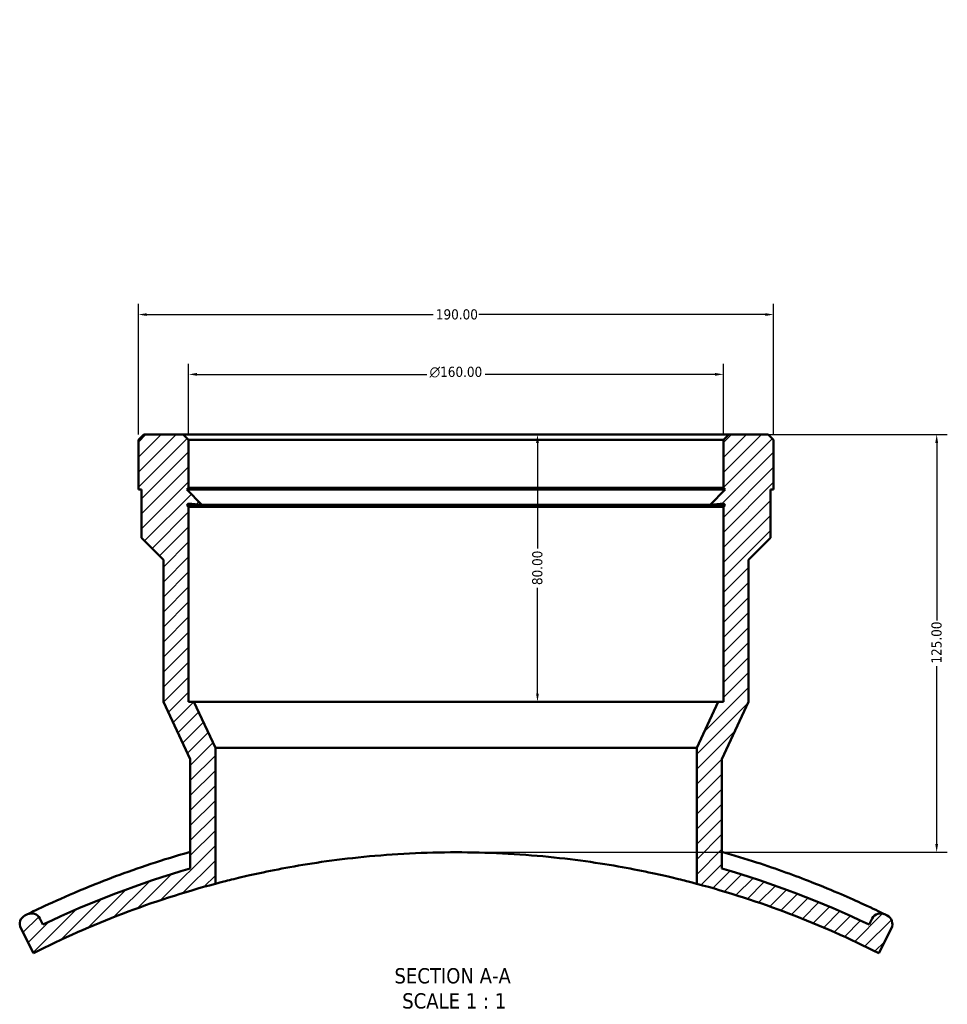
# Model space of a CAD drawing. Header units: millimetres. Extents: x -657 to 1046, y -498 to 815.
# Tile 3 of 8: x 326 to 604, y -498 to -203. Entities that reach past the tile are written whole.
import ezdxf

# ---------------------------------------------------------------- set-up
doc = ezdxf.new("R2010")
doc.units = ezdxf.units.MM
for name, color, linetype, lineweight in [('Dimension (ANSI)', 7, 'Continuous', 25), ('Hatch (ANSI)', 7, 'Continuous', 18), ('Symbol (ANSI)', 7, 'Continuous', 25), ('Visible (ANSI)', 7, 'Continuous', 50)]:
    doc.layers.add(name, color=color, linetype=linetype, lineweight=lineweight)
doc.styles.add('Label Text (ANSI)', font='tahoma.ttf')
doc.styles.add('Note Text (ANSI)', font='tahoma.ttf')
doc.dimstyles.new('Default - mm (ANSI)', dxfattribs={"dimtxt": 3.048, "dimasz": 2.5, "dimexe": 3.175, "dimexo": 1.6002, "dimgap": 0.8, "dimtad": 0, "dimtoh": 1, "dimrnd": 1e-08, "dimzin": 4, "dimdsep": 46, "dimtxsty": 'Note Text (ANSI)', "dimcen": 0.09, "dimdle": 10, "dimclrd": 256, "dimclre": 256, "dimclrt": 256, "dimadec": 1, "dimazin": 1, "dimtfac": 1, "dimtofl": 0, "dimtmove": 0, "dimatfit": 3, "dimfxl": 1, "dimtolj": 1, "dimtzin": 4, "dimlwd": -1, "dimlwe": -1, "dimarcsym": 0})

# ---------------------------------------------------------------- blocks, each defined once
blk = doc.blocks.new('*D6')
at = {"layer": 'Defpoints', "color": 0, "transparency": 16777216}
for p in [(449.67, 241.87), (463.67, -317.97)]:
    blk.add_point(p, dxfattribs=at)
at = {"layer": 'Dimension (ANSI)', "transparency": 16777216}
for p, q in [((446.31, 247.34), (449.53, 247.34)), ((449.53, 247.34), (449.61, 244.37)), ((456.58, -38.05), (456.76, -38.05)), ((456.67, -38.14), (456.67, -37.96))]:
    blk.add_line(p, q, dxfattribs=at)
blk.add_arc((456.67, -38.05), 280.01, 79.849, 92.0825, dxfattribs=at)
blk.add_solid([(450.02, 244.38), (449.19, 244.36), (449.67, 241.87)], dxfattribs=at)
at = {"layer": 'Dimension (ANSI)', "transparency": 16777216, "insert": (429.83, 248.98), "char_height": 3.048, "attachment_point": 1, "style": 'Note Text (ANSI)'}
blk.add_mtext('\\A1;∅560.00', dxfattribs=at)
blk = doc.blocks.new('*D9')
at = {"layer": 'Defpoints', "color": 0, "transparency": 16777216}
for p in [(376.67, -309.57), (376.67, -329.16), (536.67, -329.16)]:
    blk.add_point(p, dxfattribs=at)
at = {"layer": 'Dimension (ANSI)', "transparency": 16777216}
for p, q in [((376.67, -327.56), (376.67, -306.4)), ((536.67, -327.56), (536.67, -306.4)), ((379.17, -309.57), (447.96, -309.57)), ((534.17, -309.57), (465.39, -309.57))]:
    blk.add_line(p, q, dxfattribs=at)
for points in [[(379.17, -309.15), (379.17, -309.99), (376.67, -309.57)], [(534.17, -309.15), (534.17, -309.99), (536.67, -309.57)]]:
    blk.add_solid(points, dxfattribs=at)
at = {"layer": 'Dimension (ANSI)', "transparency": 16777216, "insert": (448.76, -307.28), "char_height": 3.048, "attachment_point": 1, "style": 'Note Text (ANSI)'}
blk.add_mtext('\\A1;\\fAIGDT|b0|i0;\\H3.0480;\\ln\\fTahoma|b0|i0;\\H3.0480;160.00', dxfattribs=at)
blk = doc.blocks.new('*D11')
at = {"layer": 'Defpoints', "color": 0, "transparency": 16777216}
for p in [(361.67, -291.67), (361.67, -329.16), (551.67, -329.16)]:
    blk.add_point(p, dxfattribs=at)
at = {"layer": 'Dimension (ANSI)', "transparency": 16777216}
for p, q in [((361.67, -327.56), (361.67, -288.5)), ((551.67, -327.56), (551.67, -288.5)), ((364.17, -291.67), (449.83, -291.67)), ((549.17, -291.67), (463.51, -291.67))]:
    blk.add_line(p, q, dxfattribs=at)
for points in [[(364.17, -291.26), (364.17, -292.09), (361.67, -291.67)], [(549.17, -291.26), (549.17, -292.09), (551.67, -291.67)]]:
    blk.add_solid(points, dxfattribs=at)
at = {"layer": 'Dimension (ANSI)', "transparency": 16777216, "insert": (450.63, -290.09), "char_height": 3.048, "attachment_point": 1, "style": 'Note Text (ANSI)'}
blk.add_mtext('\\A1;190.00', dxfattribs=at)
blk = doc.blocks.new('*D13')
at = {"layer": 'Defpoints', "color": 0, "transparency": 16777216}
for p in [(538.27, -327.56), (456.67, -452.56), (600.45, -452.56)]:
    blk.add_point(p, dxfattribs=at)
at = {"layer": 'Dimension (ANSI)', "transparency": 16777216}
for p, q in [((539.87, -327.56), (603.63, -327.56)), ((600.45, -330.06), (600.45, -383.22)), ((600.45, -450.06), (600.45, -396.9)), ((458.27, -452.56), (603.63, -452.56))]:
    blk.add_line(p, q, dxfattribs=at)
for points in [[(600.03, -330.06), (600.87, -330.06), (600.45, -327.56)], [(600.03, -450.06), (600.87, -450.06), (600.45, -452.56)]]:
    blk.add_solid(points, dxfattribs=at)
at = {"layer": 'Dimension (ANSI)', "transparency": 16777216, "insert": (598.86, -396.1), "char_height": 3.048, "attachment_point": 1, "rotation": 90, "style": 'Note Text (ANSI)'}
blk.add_mtext('\\A1;125.00', dxfattribs=at)
blk = doc.blocks.new('*D14')
at = {"layer": 'Defpoints', "color": 0, "transparency": 16777216}
for p in [(456.67, -327.56), (456.67, -407.56), (481.03, -407.56)]:
    blk.add_point(p, dxfattribs=at)
at = {"layer": 'Dimension (ANSI)', "transparency": 16777216}
for p, q in [((481.03, -330.06), (481.03, -361.71)), ((481.03, -405.06), (481.03, -373.41))]:
    blk.add_line(p, q, dxfattribs=at)
for points in [[(480.61, -330.06), (481.45, -330.06), (481.03, -327.56)], [(480.61, -405.06), (481.45, -405.06), (481.03, -407.56)]]:
    blk.add_solid(points, dxfattribs=at)
at = {"layer": 'Dimension (ANSI)', "transparency": 16777216, "insert": (479.44, -372.61), "char_height": 3.048, "attachment_point": 1, "rotation": 90, "style": 'Note Text (ANSI)'}
blk.add_mtext('\\A1;80.00', dxfattribs=at)

msp = doc.modelspace()

# ---------------------------------------------------------------- hatches: boundary and pattern name
at = {"layer": 'Hatch (ANSI)'}
h = msp.add_hatch(dxfattribs=at)
h.set_pattern_fill('ANSI31', color=256, scale=25.4, style=0)
h.set_pattern_definition([(45, (0, 0), (-2.245064, 2.245064), [])])
edge = h.paths.add_edge_path()
edge.add_line((363.272, -327.559), (361.672, -329.159))
edge.add_line((361.672, -329.159), (361.672, -344.059))
edge.add_line((361.672, -344.059), (362.622, -344.059))
edge.add_line((362.622, -344.059), (362.622, -358.509))
edge.add_line((362.622, -358.509), (369.172, -365.059))
edge.add_line((369.172, -365.059), (369.172, -407.559))
edge.add_line((369.172, -407.559), (377.172, -424.715))
edge.add_line((377.172, -424.715), (377.172, -457.414))
edge.add_ellipse((456.672, -732.559), major_axis=(-79.5, 275.145), ratio=1, start_angle=0, end_angle=9.44857)
edge.add_line((333.082, -474.198), (332.157, -472.37))
edge.add_ellipse((329.659, -473.634), major_axis=(2.498, 1.264), ratio=1, start_angle=0, end_angle=89.28478)
edge.add_ellipse((456.672, -732.559), major_axis=(-128.247, 261.439), ratio=1, start_angle=0, end_angle=0.15894)
edge.add_ellipse((328.941, -473.987), major_axis=(-1.24, 2.51), ratio=1, start_angle=0, end_angle=90.55628)
edge.add_line((326.443, -475.252), (330.23, -482.734))
edge.add_ellipse((456.672, -732.559), major_axis=(-126.442, 249.825), ratio=1, start_angle=348.05552, end_angle=360, ccw=False)
edge.add_line((384.672, -461.974), (384.672, -421.284))
edge.add_line((384.672, -421.284), (378.272, -407.559))
edge.add_line((378.272, -407.559), (376.672, -407.559))
edge.add_line((376.672, -407.559), (376.672, -349.159))
edge.add_line((376.672, -349.159), (376.172, -348.659))
edge.add_line((376.172, -348.659), (376.672, -348.159))
edge.add_line((376.672, -348.159), (376.672, -348.209))
edge.add_line((376.672, -348.209), (380.672, -348.559))
edge.add_line((380.672, -348.559), (376.172, -344.059))
edge.add_line((376.172, -344.059), (376.672, -343.559))
edge.add_line((376.672, -343.559), (376.672, -329.159))
edge.add_line((376.672, -329.159), (375.072, -327.559))
edge.add_line((375.072, -327.559), (363.272, -327.559))
edge = h.paths.add_edge_path()
edge.add_line((551.672, -329.159), (550.072, -327.559))
edge.add_line((550.072, -327.559), (538.272, -327.559))
edge.add_line((538.272, -327.559), (536.672, -329.159))
edge.add_line((536.672, -329.159), (536.672, -343.559))
edge.add_line((536.672, -343.559), (537.172, -344.059))
edge.add_line((537.172, -344.059), (532.672, -348.559))
edge.add_line((532.672, -348.559), (536.672, -348.209))
edge.add_line((536.672, -348.209), (536.672, -348.159))
edge.add_line((536.672, -348.159), (537.172, -348.659))
edge.add_line((537.172, -348.659), (536.672, -349.159))
edge.add_line((536.672, -349.159), (536.672, -407.559))
edge.add_line((536.672, -407.559), (535.072, -407.559))
edge.add_line((535.072, -407.559), (528.672, -421.284))
edge.add_line((528.672, -421.284), (528.672, -461.974))
edge.add_ellipse((456.672, -732.559), major_axis=(72, 270.585), ratio=1, start_angle=348.05552, end_angle=360, ccw=False)
edge.add_line((583.115, -482.734), (586.902, -475.252))
edge.add_ellipse((584.403, -473.987), major_axis=(2.498, -1.264), ratio=1, start_angle=0, end_angle=90.55628)
edge.add_ellipse((456.672, -732.559), major_axis=(128.971, 261.082), ratio=1, start_angle=0, end_angle=0.15894)
edge.add_ellipse((583.686, -473.634), major_axis=(1.233, 2.514), ratio=1, start_angle=0, end_angle=89.28478)
edge.add_line((581.187, -472.37), (580.262, -474.198))
edge.add_ellipse((456.672, -732.559), major_axis=(123.59, 258.361), ratio=1, start_angle=0, end_angle=9.44857)
edge.add_line((536.172, -457.414), (536.172, -424.715))
edge.add_line((536.172, -424.715), (544.172, -407.559))
edge.add_line((544.172, -407.559), (544.172, -365.059))
edge.add_line((544.172, -365.059), (550.722, -358.509))
edge.add_line((550.722, -358.509), (550.722, -344.059))
edge.add_line((550.722, -344.059), (551.672, -344.059))
edge.add_line((551.672, -344.059), (551.672, -329.159))

# ---------------------------------------------------------------- linework, layer by layer
at = {"layer": 'Visible (ANSI)'}
for p, q in [((363.272, -327.559), (361.672, -329.159)), ((361.672, -329.159), (361.672, -344.059)), ((375.072, -327.559), (363.272, -327.559)), ((376.672, -329.159), (375.072, -327.559)), ((538.272, -327.559), (375.072, -327.559)), ((376.672, -343.559), (376.672, -329.159)), ((376.672, -329.159), (536.672, -329.159)), ((538.272, -327.559), (536.672, -329.159)), ((536.672, -329.159), (536.672, -343.559)), ((550.072, -327.559), (538.272, -327.559)), ((551.672, -329.159), (550.072, -327.559)), ((551.672, -344.059), (551.672, -329.159)), ((361.672, -344.059), (362.622, -344.059)), ((362.622, -344.059), (362.622, -358.509)), ((376.172, -344.059), (376.672, -343.559)), ((380.672, -348.559), (376.172, -344.059)), ((537.172, -344.059), (376.172, -344.059)), ((536.672, -343.559), (376.672, -343.559)), ((537.172, -344.059), (532.672, -348.559)), ((536.672, -343.559), (537.172, -344.059)), ((550.722, -358.509), (550.722, -344.059)), ((550.722, -344.059), (551.672, -344.059)), ((376.172, -348.659), (376.672, -348.159)), ((376.672, -349.159), (376.172, -348.659)), ((537.172, -348.659), (376.172, -348.659)), ((376.672, -348.159), (376.672, -348.209)), ((376.672, -348.209), (380.672, -348.559)), ((376.672, -407.559), (376.672, -349.159)), ((536.672, -349.159), (376.672, -349.159)), ((532.672, -348.559), (380.672, -348.559)), ((532.672, -348.559), (536.672, -348.209)), ((536.672, -348.209), (536.672, -348.159)), ((536.672, -348.159), (537.172, -348.659)), ((537.172, -348.659), (536.672, -349.159)), ((536.672, -349.159), (536.672, -407.559)), ((362.622, -358.509), (369.172, -365.059)), ((544.172, -365.059), (550.722, -358.509)), ((369.172, -365.059), (369.172, -407.559)), ((544.172, -407.559), (544.172, -365.059)), ((369.172, -407.559), (377.172, -424.715)), ((378.272, -407.559), (376.672, -407.559)), ((384.672, -421.284), (378.272, -407.559)), ((535.072, -407.559), (378.272, -407.559)), ((535.072, -407.559), (528.672, -421.284)), ((536.672, -407.559), (535.072, -407.559)), ((536.172, -424.715), (544.172, -407.559)), ((384.672, -461.974), (384.672, -421.284)), ((528.672, -421.284), (384.672, -421.284)), ((528.672, -421.284), (528.672, -461.974)), ((377.172, -424.715), (377.172, -457.414)), ((536.172, -457.414), (536.172, -424.715)), ((333.082, -474.198), (332.157, -472.37)), ((581.187, -472.37), (580.262, -474.198)), ((326.443, -475.252), (330.23, -482.734)), ((583.115, -482.734), (586.902, -475.252))]:
    msp.add_line(p, q, dxfattribs=at)
for centre, radius, start, end in [((456.672, -732.559), 286.4, 106.11605, 115.56462), ((456.672, -732.559), 286.4, 64.43538, 73.88395), ((456.672, -732.559), 280, 104.9006, 116.84508), ((456.672, -732.559), 280, 63.15492, 75.0994), ((456.672, -732.559), 291.2, 116.12986, 116.2888), ((329.659, -473.634), 2.8, 26.84508, 116.12986), ((583.686, -473.634), 2.8, 63.87014, 153.15492), ((456.672, -732.559), 291.2, 63.7112, 63.87014), ((328.941, -473.987), 2.8, 116.2888, 206.84508), ((584.403, -473.987), 2.8, 333.15492, 63.7112)]:
    msp.add_arc(centre, radius, start, end, dxfattribs=at)
for points, knots in [([(377.173, -452.422), (374.615, -453.148), (372.112, -453.895), (361.914, -457.088), (354.881, -459.656), (344.318, -463.86), (340.358, -465.575), (333.656, -468.59), (331.14, -469.801), (328.866, -470.903), (328.426, -471.12), (328.426, -471.12)], [-9.428466, -9.428466, -9.428466, -9.428466, -8.597143, -8.597143, -5.9414605, -5.9414605, -3.8458755, -3.8458755, -1.4791829, -1.4791829, 0, 0, 0, 0]), ([(384.672, -461.974), (384.672, -461.974), (385.109, -461.857), (386.941, -461.379), (388.336, -461.019), (392.016, -460.12), (394.304, -459.58), (399.584, -458.427), (402.575, -457.815), (408.945, -456.638), (412.544, -456.03), (420.387, -454.892), (424.631, -454.363), (433.494, -453.484), (438.122, -453.135), (447.44, -452.672), (452.13, -452.559), (461.214, -452.559), (465.905, -452.672), (475.223, -453.135), (479.85, -453.484), (488.714, -454.363), (492.958, -454.892), (500.801, -456.03), (504.399, -456.638), (510.769, -457.815), (513.761, -458.427), (519.04, -459.58), (521.328, -460.12), (525.008, -461.019), (526.403, -461.379), (528.235, -461.857), (528.672, -461.974), (528.672, -461.974)], [21.8030815, 21.8030815, 21.8030815, 21.8030815, 23.1658811, 23.1658811, 24.5286807, 24.5286807, 25.8914803, 25.8914803, 27.25428, 27.25428, 28.6168655, 28.6168655, 29.9794511, 29.9794511, 31.3420367, 31.3420367, 32.7046223, 32.7046223, 34.0672079, 34.0672079, 35.4297934, 35.4297934, 36.792379, 36.792379, 38.1549646, 38.1549646, 39.5177642, 39.5177642, 40.8805638, 40.8805638, 42.2433634, 42.2433634, 43.606163, 43.606163, 43.606163, 43.606163]), ([(584.919, -471.12), (584.919, -471.12), (584.735, -471.03), (583.476, -470.416), (581.499, -469.449), (574.807, -466.367), (569.561, -464.039), (558.187, -459.577), (552.635, -457.551), (543.248, -454.504), (539.764, -453.442), (536.171, -452.422)], [-11.9234859, -11.9234859, -11.9234859, -11.9234859, -10.9665468, -10.9665468, -8.6409068, -8.6409068, -5.7848885, -5.7848885, -3.6626316, -3.6626316, -2.4949296, -2.4949296, -2.4949296, -2.4949296])]:
    msp.add_open_spline(points, degree=3, knots=knots, dxfattribs=at)

# ---------------------------------------------------------------- texts
at = {"layer": 'Symbol (ANSI)', "char_height": 4.572, "attachment_point": 7, "style": 'Label Text (ANSI)'}
for s, insert in [('SECTION A-A', (438.248, -491.874)), ('SCALE 1 : 1', (440.568, -499.387))]:
    msp.add_mtext(s, dxfattribs=dict(at, insert=insert))

# ---------------------------------------------------------------- dimensions: what is measured, and where the dimension line sits
at = {"layer": 'Dimension (ANSI)'}
dim = msp.add_diameter_dim_2p(p1=(463.672, -317.968), p2=(449.669, 241.868), dimstyle='Default - mm (ANSI)', override={"dimtih": 1, "dimdec": 2, "dimlfac": 0.999981, "dimtp": 0, "dimtm": 0, "dimtdec": 2}, dxfattribs=at)
dim.commit()
dim.dimension.update_dxf_attribs({"geometry": '*D6', "text_midpoint": (437.671, 247.335), "dimtype": 163})
dim = msp.add_linear_dim(base=(361.672, -291.673), p1=(551.672, -329.159), p2=(361.672, -329.159), dimstyle='Default - mm (ANSI)', override={"dimtoh": 0, "dimdec": 2, "dimtp": 0, "dimtm": 0, "dimtdec": 2, "dimatfit": 1}, dxfattribs=at)
dim.commit()
dim.dimension.update_dxf_attribs({"geometry": '*D11', "text_midpoint": (456.672, -291.673), "dimtype": 160})
dim = msp.add_linear_dim(base=(376.672, -309.571), p1=(536.672, -329.159), p2=(376.672, -329.159), angle=180, text='\\fAIGDT|b0|i0;\\H3.0480;\\ln\\fTahoma|b0|i0;\\H3.0480;<>', dimstyle='Default - mm (ANSI)', override={"dimtoh": 0, "dimdec": 2, "dimtp": 0, "dimtm": 0, "dimtdec": 2, "dimatfit": 1}, dxfattribs=at)
dim.commit()
dim.dimension.update_dxf_attribs({"geometry": '*D9', "text_midpoint": (456.672, -309.571), "dimtype": 160})
for base, p1, p2, angle, override, picture, middle in [((600.451, -452.559), (538.272, -327.559), (456.672, -452.559), 90, {"dimtoh": 0, "dimdec": 2, "dimtp": 0, "dimtm": 0, "dimtdec": 2, "dimatfit": 1}, '*D13', (600.451, -390.059)), ((481.031, -407.559), (456.672, -327.559), (456.672, -407.559), 270, {"dimtoh": 0, "dimdec": 2, "dimse1": 1, "dimse2": 1, "dimtp": 0, "dimtm": 0, "dimtdec": 2, "dimatfit": 1}, '*D14', (481.031, -367.559))]:
    dim = msp.add_linear_dim(base=base, p1=p1, p2=p2, angle=angle, dimstyle='Default - mm (ANSI)', override=override, dxfattribs=at)
    dim.commit()
    dim.dimension.update_dxf_attribs({"geometry": picture, "text_midpoint": middle, "dimtype": 160})

doc.saveas('drawing.dxf')
